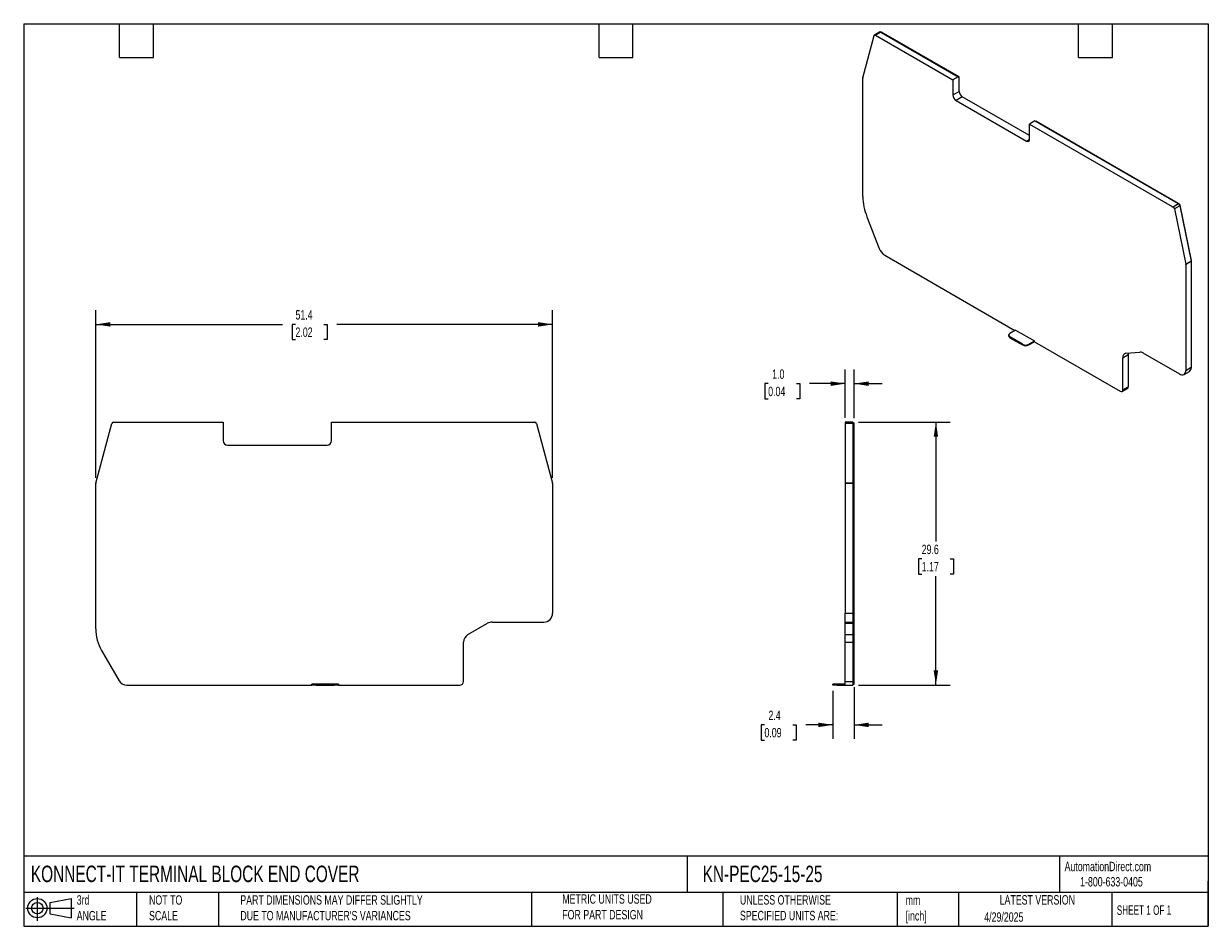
# Model space of a CAD drawing. Header units: millimetres. Extents: x 3 to 137, y 3 to 105.
import ezdxf

# ---------------------------------------------------------------- set-up
doc = ezdxf.new("R2010")
doc.units = ezdxf.units.MM
doc.header["$LTSCALE"] = 0.5
doc.linetypes.add('SLD-Solid', pattern=[0])
doc.layers.add('DIMENSIONS', color=140, linetype='SLD-Solid', lineweight=25)
doc.layers.add('TEXT', color=140, linetype='SLD-Solid', lineweight=25)
doc.layers.add('SLD-DEFPOINTS', color=7, linetype='Continuous')
doc.styles.add('SLDTEXTSTYLE0', font='TXT', dxfattribs={"width": 0.7})
doc.styles.add('SLDTEXTSTYLE1', font='TXT', dxfattribs={"width": 0.65})
doc.dimstyles.new('SLDDIMSTYLE0', dxfattribs={"dimtxt": 1.079004, "dimasz": 1.651, "dimexe": 0, "dimexo": 0.0625, "dimgap": 0.269751, "dimtad": 0, "dimtih": 1, "dimtoh": 1, "dimrnd": 1e-09, "dimzin": 12, "dimdsep": 46, "dimtxsty": 'SLDTEXTSTYLE0', "dimsah": 1, "dimcen": 0.09, "dimadec": 0, "dimazin": 3, "dimtfac": 1, "dimtofl": 0, "dimtmove": 0, "dimatfit": 3, "dimfxl": 0, "dimfrac": 2, "dimtolj": 1, "dimtzin": 12, "dimarcsym": 0})
doc.dimstyles.new('SLDDIMSTYLE1', dxfattribs={"dimtxt": 1.079004, "dimasz": 1.651, "dimexe": 0, "dimexo": 0.0625, "dimgap": 0.269751, "dimtad": 0, "dimtih": 1, "dimtoh": 1, "dimrnd": 1e-09, "dimzin": 4, "dimdsep": 46, "dimtxsty": 'SLDTEXTSTYLE0', "dimsah": 1, "dimcen": 0.09, "dimadec": 0, "dimazin": 1, "dimtfac": 1, "dimtmove": 0, "dimatfit": 0, "dimfxl": 0, "dimfrac": 2, "dimtolj": 1, "dimtzin": 12, "dimarcsym": 0})
doc.dimstyles.new('SLDDIMSTYLE2', dxfattribs={"dimtxt": 1.079004, "dimasz": 1.651, "dimexe": 0, "dimexo": 0.0625, "dimgap": 0.269751, "dimtad": 0, "dimtih": 1, "dimtoh": 1, "dimrnd": 1e-09, "dimzin": 12, "dimdsep": 46, "dimtxsty": 'SLDTEXTSTYLE0', "dimsah": 1, "dimcen": 0.09, "dimadec": 0, "dimazin": 3, "dimtfac": 1, "dimtmove": 0, "dimatfit": 0, "dimfxl": 0, "dimfrac": 2, "dimtolj": 1, "dimtzin": 12, "dimarcsym": 0})

# ---------------------------------------------------------------- blocks, each defined once
blk = doc.blocks.new('Block11')
at = {"color": 7, "linetype": 'SLD-Solid', "lineweight": 18}
for p, q in [((0, 1.44), (5.44, 1.44)), ((1.29, 2.66), (1.29, 0)), ((2.74, 2.08), (5.09, 2.52)), ((2.74, 0.8), (2.74, 2.08)), ((5.09, 2.52), (5.09, 0.37)), ((2.74, 0.8), (5.09, 0.37))]:
    blk.add_line(p, q, dxfattribs=at)
for radius in [1.08, 0.643]:
    blk.add_circle((1.29, 1.44), radius, dxfattribs=at)
blk = doc.blocks.new('Block12')
at = {"layer": 'SLD-DEFPOINTS'}
blk.add_blockref('Block11', (0, 0), dxfattribs=at)
blk = doc.blocks.new('_D')
at = {"layer": 'DIMENSIONS'}
for p, q in [((11.29, 53.64), (11.29, 72.52)), ((62.72, 53.64), (62.72, 72.52)), ((11.29, 70.93), (32.3, 70.93)), ((33.77, 70.93), (33.4, 70.93)), ((33.4, 70.93), (33.4, 69.21)), ((36.97, 70.93), (37.34, 70.93)), ((37.34, 70.93), (37.34, 69.21)), ((62.72, 70.93), (38.44, 70.93)), ((33.4, 69.21), (33.77, 69.21)), ((37.34, 69.21), (36.97, 69.21))]:
    blk.add_line(p, q, dxfattribs=at)
for points in [[(11.29, 70.93), (12.94, 70.67), (12.94, 71.18)], [(62.72, 70.93), (61.07, 71.18), (61.07, 70.67)]]:
    blk.add_solid(points, dxfattribs=at)
at = {"layer": 'DIMENSIONS', "char_height": 1.058, "attachment_point": 1, "style": 'SLDTEXTSTYLE0'}
for s, insert in [('51.4', (33.77, 72.53)), ('2.02', (33.77, 70.58))]:
    blk.add_mtext(s, dxfattribs=dict(at, insert=insert))
blk = doc.blocks.new('_D_1')
at = {"layer": 'DIMENSIONS'}
for p, q in [((97.14, 59.93), (107.45, 59.93)), ((105.86, 59.93), (105.86, 46.48)), ((104.26, 44.53), (103.89, 44.53)), ((103.89, 44.53), (103.89, 42.81)), ((107.46, 44.53), (107.83, 44.53)), ((107.83, 44.53), (107.83, 42.81)), ((103.89, 42.81), (104.26, 42.81)), ((107.83, 42.81), (107.46, 42.81)), ((105.86, 30.32), (105.86, 42.57)), ((97.14, 30.32), (107.45, 30.32))]:
    blk.add_line(p, q, dxfattribs=at)
for points in [[(105.86, 59.93), (105.61, 58.28), (106.11, 58.28)], [(105.86, 30.32), (106.11, 31.97), (105.61, 31.97)]]:
    blk.add_solid(points, dxfattribs=at)
at = {"layer": 'DIMENSIONS', "char_height": 1.058, "attachment_point": 1, "style": 'SLDTEXTSTYLE0'}
for s, insert in [('29.6', (104.26, 46.13)), ('1.17', (104.26, 44.18))]:
    blk.add_mtext(s, dxfattribs=dict(at, insert=insert))
blk = doc.blocks.new('_D_2')
at = {"layer": 'DIMENSIONS'}
for p, q in [((95.66, 60.42), (95.66, 65.85)), ((96.66, 60.39), (96.66, 65.85)), ((86.98, 64.26), (86.62, 64.26)), ((86.62, 64.26), (86.62, 62.54)), ((90.18, 64.26), (90.55, 64.26)), ((90.55, 64.26), (90.55, 62.54)), ((95.66, 64.26), (91.65, 64.26)), ((96.66, 64.26), (99.83, 64.26)), ((86.62, 62.54), (86.98, 62.54)), ((90.55, 62.54), (90.18, 62.54))]:
    blk.add_line(p, q, dxfattribs=at)
for points in [[(95.66, 64.26), (94.01, 64.51), (94.01, 64)], [(96.66, 64.26), (98.31, 64), (98.31, 64.51)]]:
    blk.add_solid(points, dxfattribs=at)
at = {"layer": 'DIMENSIONS', "char_height": 1.058, "attachment_point": 1, "style": 'SLDTEXTSTYLE0'}
for s, insert in [('1.0', (87.43, 65.86)), ('0.04', (86.98, 63.91))]:
    blk.add_mtext(s, dxfattribs=dict(at, insert=insert))
blk = doc.blocks.new('_D_3')
at = {"layer": 'DIMENSIONS'}
for p, q in [((94.26, 29.68), (94.26, 24.26)), ((96.66, 30.08), (96.66, 24.26)), ((86.56, 25.85), (86.2, 25.85)), ((86.2, 25.85), (86.2, 24.13)), ((89.77, 25.85), (90.13, 25.85)), ((90.13, 25.85), (90.13, 24.13)), ((94.26, 25.85), (91.23, 25.85)), ((96.66, 25.85), (99.83, 25.85)), ((86.2, 24.13), (86.56, 24.13)), ((90.13, 24.13), (89.77, 24.13))]:
    blk.add_line(p, q, dxfattribs=at)
for points in [[(94.26, 25.85), (92.61, 26.1), (92.61, 25.59)], [(96.66, 25.85), (98.31, 25.59), (98.31, 26.1)]]:
    blk.add_solid(points, dxfattribs=at)
at = {"layer": 'DIMENSIONS', "char_height": 1.058, "attachment_point": 1, "style": 'SLDTEXTSTYLE0'}
for s, insert in [('2.4', (87.01, 27.45)), ('0.09', (86.56, 25.5))]:
    blk.add_mtext(s, dxfattribs=dict(at, insert=insert))

msp = doc.modelspace()

# ---------------------------------------------------------------- linework, layer by layer
for p, q in [((97.636, 98.692), (98.91, 103.451)), ((99.547, 103.85), (98.946, 103.503)), ((99.647, 103.84), (99.046, 103.493)), ((99.046, 103.493), (107.773, 98.455)), ((99.647, 103.84), (108.375, 98.802)), ((99.703, 103.825), (99.689, 103.816)), ((99.718, 103.799), (99.753, 103.82)), ((108.481, 98.782), (99.753, 103.82)), ((108.375, 98.802), (107.773, 98.455)), ((108.375, 98.802), (108.375, 98.72)), ((108.375, 98.72), (108.481, 98.782)), ((108.481, 97.158), (108.481, 98.782)), ((97.631, 87.76), (97.631, 98.652)), ((107.773, 98.455), (107.773, 96.75)), ((107.773, 96.75), (108.481, 97.158)), ((108.834, 96.546), (108.127, 96.138)), ((108.127, 96.138), (116.047, 91.566)), ((116.4, 92.178), (108.834, 96.546)), ((117.001, 93.822), (116.4, 93.475)), ((116.4, 91.77), (116.4, 93.475)), ((116.4, 93.475), (132.442, 84.214)), ((117.001, 93.822), (133.043, 84.561)), ((117.072, 93.781), (117.107, 93.801)), ((133.149, 84.541), (117.107, 93.801)), ((116.047, 91.566), (116.4, 91.77)), ((97.631, 85.317), (97.631, 87.76)), ((132.442, 84.214), (132.583, 84.133)), ((133.184, 84.48), (132.583, 84.133)), ((133.321, 84.28), (132.72, 83.933)), ((133.043, 84.561), (133.184, 84.48)), ((133.29, 84.459), (133.149, 84.541)), ((133.242, 84.432), (133.29, 84.459)), ((133.306, 84.329), (133.358, 84.359)), ((133.321, 84.28), (134.594, 78.05)), ((134.632, 78.13), (133.358, 84.359)), ((98.095, 83.048), (99.483, 79.472)), ((132.72, 83.933), (133.993, 77.703)), ((100.095, 78.71), (114.758, 70.246)), ((134.594, 78.05), (133.993, 77.703)), ((134.599, 78.005), (133.998, 77.658)), ((133.998, 77.658), (133.998, 65.752)), ((134.584, 78.102), (134.632, 78.13)), ((134.588, 78.08), (134.634, 78.107)), ((134.599, 78.005), (134.599, 66.099)), ((134.634, 66.201), (134.634, 78.107)), ((114.046, 69.715), (114.046, 69.633)), ((114.828, 70.286), (114.192, 69.919)), ((115.606, 68.694), (114.192, 69.511)), ((114.192, 69.511), (114.192, 69.429)), ((114.192, 69.429), (115.606, 68.613)), ((114.828, 70.286), (116.95, 69.062)), ((115.606, 68.613), (115.606, 68.694)), ((116.313, 68.694), (116.95, 69.062)), ((116.313, 68.613), (116.95, 68.98)), ((116.313, 68.694), (116.313, 68.613)), ((116.95, 68.98), (116.95, 69.062)), ((116.95, 68.98), (126.619, 63.398)), ((126.902, 67.173), (127.503, 67.52)), ((126.902, 63.562), (126.902, 67.173)), ((127.255, 67.676), (128.82, 67.816)), ((127.503, 67.52), (127.503, 63.909)), ((127.507, 67.604), (127.538, 67.622)), ((127.538, 67.622), (127.542, 67.701)), ((127.538, 64.011), (127.538, 67.622)), ((129.173, 67.721), (133.291, 65.344)), ((133.791, 65.295), (134.392, 65.642)), ((133.998, 65.752), (134.599, 66.099)), ((134.599, 66.181), (134.634, 66.201)), ((127.503, 63.99), (127.538, 64.011)), ((126.819, 63.378), (127.42, 63.725)), ((126.902, 63.562), (127.503, 63.909)), ((11.295, 53.052), (13.096, 59.781)), ((13.289, 59.929), (25.632, 59.929)), ((25.632, 59.929), (25.632, 57.841)), ((37.832, 57.841), (37.832, 59.929)), ((37.832, 59.929), (60.518, 59.929)), ((60.518, 59.929), (60.717, 59.929)), ((60.911, 59.781), (62.712, 53.052)), ((96.51, 59.929), (95.66, 59.929)), ((95.66, 59.929), (95.66, 59.781)), ((96.51, 59.781), (95.66, 59.781)), ((95.66, 59.781), (95.66, 53.052)), ((96.51, 59.929), (96.51, 59.781)), ((96.51, 59.829), (96.66, 59.829)), ((96.51, 59.781), (96.51, 53.052)), ((96.51, 59.755), (96.66, 59.755)), ((96.66, 59.755), (96.66, 59.829)), ((96.66, 53.026), (96.66, 59.755)), ((26.132, 57.341), (37.332, 57.341)), ((11.288, 39.66), (11.288, 53)), ((62.718, 53), (62.718, 38.419)), ((96.51, 53.052), (95.66, 53.052)), ((95.66, 53.052), (95.66, 53)), ((96.51, 53), (95.66, 53)), ((95.66, 53), (95.66, 38.419)), ((96.51, 53.052), (96.51, 53)), ((96.51, 53.026), (96.66, 53.026)), ((96.51, 53), (96.51, 38.419)), ((96.51, 53), (96.66, 53)), ((96.66, 53), (96.66, 53.026)), ((96.66, 38.419), (96.66, 53)), ((11.288, 36.668), (11.288, 39.66)), ((55.896, 37.419), (61.718, 37.419)), ((95.66, 38.419), (96.51, 38.419)), ((95.66, 37.419), (95.66, 38.419)), ((95.66, 37.419), (96.51, 37.419)), ((95.66, 37.419), (96.51, 37.419)), ((95.66, 37.285), (95.66, 37.419)), ((96.51, 38.419), (96.51, 37.419)), ((96.51, 38.419), (96.66, 38.419)), ((96.51, 37.519), (96.66, 37.519)), ((96.51, 37.519), (96.66, 37.519)), ((96.51, 37.419), (96.51, 37.285)), ((96.51, 37.372), (96.66, 37.372)), ((96.66, 37.519), (96.66, 38.419)), ((96.66, 37.372), (96.66, 37.519)), ((96.66, 36.095), (96.66, 37.372)), ((53.183, 36.008), (55.396, 37.285)), ((95.66, 37.285), (96.51, 37.285)), ((95.66, 36.008), (95.66, 37.285)), ((95.66, 36.008), (96.51, 36.008)), ((95.66, 35.142), (95.66, 36.008)), ((96.51, 37.285), (96.51, 36.008)), ((96.51, 36.095), (96.66, 36.095)), ((96.51, 36.008), (96.51, 35.142)), ((96.66, 35.142), (96.66, 36.095)), ((52.683, 30.719), (52.683, 35.142)), ((95.66, 35.142), (96.51, 35.142)), ((95.66, 30.719), (95.66, 35.142)), ((96.51, 35.142), (96.66, 35.142)), ((96.51, 35.142), (96.51, 30.719)), ((96.66, 30.719), (96.66, 35.142)), ((11.945, 34.218), (13.907, 30.819)), ((95.66, 30.719), (96.51, 30.719)), ((95.66, 30.319), (95.66, 30.719)), ((96.51, 30.719), (96.51, 30.319)), ((96.51, 30.719), (96.66, 30.719)), ((96.66, 30.419), (96.66, 30.719)), ((14.773, 30.319), (35.609, 30.319)), ((35.609, 30.319), (35.609, 30.419)), ((36.109, 30.419), (36.109, 30.319)), ((38.109, 30.419), (36.109, 30.419)), ((36.109, 30.319), (38.109, 30.319)), ((38.109, 30.319), (38.109, 30.419)), ((38.609, 30.419), (38.109, 30.419)), ((38.609, 30.419), (38.609, 30.319)), ((38.609, 30.319), (52.283, 30.319)), ((94.26, 30.419), (94.26, 30.419)), ((94.26, 30.319), (94.26, 30.419)), ((95.66, 30.419), (94.76, 30.419)), ((94.76, 30.419), (95.66, 30.419)), ((94.76, 30.419), (94.76, 30.319)), ((94.76, 30.319), (95.66, 30.319)), ((95.66, 30.319), (96.51, 30.319)), ((96.51, 30.419), (96.66, 30.419))]:
    msp.add_line(p, q)
at = {"flags": 128}
for points in [[(98.91, 103.451), (98.917, 103.472), (98.929, 103.488), (98.943, 103.501), (98.96, 103.509), (98.98, 103.512), (99.001, 103.511), (99.023, 103.504), (99.046, 103.493)], [(127.523, 67.7), (127.509, 67.623), (127.503, 67.52)], [(36.109, 30.419), (36.011, 30.419), (35.917, 30.419), (35.831, 30.419), (35.755, 30.419), (35.693, 30.419), (35.647, 30.419), (35.618, 30.419), (35.609, 30.419)], [(36.109, 30.319), (36.011, 30.319), (35.917, 30.319), (35.831, 30.319), (35.755, 30.319), (35.693, 30.319), (35.647, 30.319), (35.618, 30.319), (35.609, 30.319)], [(38.609, 30.319), (38.599, 30.319), (38.571, 30.319), (38.524, 30.319), (38.462, 30.319), (38.386, 30.319), (38.3, 30.319), (38.206, 30.319), (38.109, 30.319)], [(94.76, 30.419), (94.662, 30.419), (94.568, 30.419), (94.482, 30.419), (94.406, 30.419), (94.344, 30.419), (94.298, 30.419), (94.269, 30.419), (94.26, 30.419)], [(94.26, 30.419), (94.269, 30.419), (94.298, 30.419), (94.344, 30.419), (94.406, 30.419), (94.482, 30.419), (94.568, 30.419), (94.662, 30.419), (94.76, 30.419)], [(94.76, 30.319), (94.662, 30.319), (94.568, 30.319), (94.482, 30.319), (94.406, 30.319), (94.344, 30.319), (94.298, 30.319), (94.269, 30.319), (94.26, 30.319)]]:
    msp.add_lwpolyline(points, dxfattribs=at)
for centre, radius, start, end in [((99.589, 103.757), 0.101, 54.67242, 114.01713), ((99.724, 103.78), 0.0495, 53.85032, 114.83922), ((97.784, 98.654), 0.153, 165.56546, 180.51101), ((108.541, 96.785), 0.768, 182.60548, 237.39452), ((109.248, 97.193), 0.768, 182.60548, 237.39452), ((116.185, 91.735), 0.218, 230.79671, 9.21404), ((104.009, 85.44), 6.379, 181.10817, 202.02118), ((132.413, 83.87), 0.313, 11.63221, 57.06612), ((133.014, 84.217), 0.313, 11.63221, 57.06612), ((133.205, 84.328), 0.157, 11.63875, 57.06619), ((100.923, 80.002), 1.535, 200.22712, 237.36203), ((133.772, 77.657), 0.226, 0.346, 11.86527), ((134.373, 78.004), 0.226, 0.346, 11.86527), ((134.521, 78.107), 0.113, 0.34632, 11.8707), ((114.296, 69.658), 0.251, 185.69479, 245.62533), ((114.269, 69.715), 0.218, 110.78342, 249.21658), ((115.96, 69.377), 0.769, 242.60967, 297.39033), ((115.96, 69.295), 0.769, 242.60968, 297.39032), ((127.336, 67.244), 0.44, 100.54677, 189.25188), ((128.845, 67.203), 0.614, 57.65071, 92.35776), ((133.567, 65.683), 0.437, 230.79671, 9.21404), ((134.123, 66.039), 0.48, 304.05635, 7.25583), ((134.052, 66.182), 0.583, 336.20048, 1.94568), ((127.364, 64.001), 0.175, 322.62181, 3.06056), ((126.729, 63.534), 0.175, 230.79689, 9.21406), ((127.313, 63.884), 0.192, 304.05636, 7.25582), ((13.289, 59.729), 0.2, 90, 164.99991), ((60.717, 59.729), 0.2, 15.00759, 90.00003), ((26.132, 57.841), 0.5, 180, 270), ((37.332, 57.841), 0.5, 270, 0), ((11.488, 53), 0.2, 164.99241, 180), ((62.518, 53), 0.2, 0, 15.00009), ((55.896, 36.419), 1, 90, 120), ((61.718, 38.419), 1, 270, 0), ((16.188, 36.668), 4.9, 180.00001, 210.00004), ((53.683, 35.142), 1, 120, 180), ((14.773, 31.319), 1, 210.00002, 270), ((52.283, 30.719), 0.4, 270.00012, 360)]:
    msp.add_arc(centre, radius, start, end)
at = {"layer": 'TEXT'}
for p, q in [((3.175, 104.775), (136.525, 104.775)), ((3.175, 104.775), (3.175, 3.175)), ((13.97, 100.965), (13.97, 104.775)), ((17.78, 100.965), (17.78, 104.775)), ((67.945, 100.965), (67.945, 104.775)), ((71.755, 100.965), (71.755, 104.775)), ((121.92, 100.965), (121.92, 104.775)), ((125.73, 100.965), (125.73, 104.775)), ((136.525, 104.775), (136.525, 3.175)), ((13.97, 100.965), (17.78, 100.965)), ((67.945, 100.965), (71.755, 100.965)), ((121.92, 100.965), (125.73, 100.965)), ((136.525, 11.063), (3.175, 11.063)), ((77.879, 11.063), (77.879, 6.985)), ((119.788, 11.063), (119.788, 6.985)), ((136.525, 3.175), (136.525, 8.255)), ((136.525, 6.985), (3.175, 6.985)), ((15.875, 6.985), (15.875, 3.175)), ((25.106, 6.985), (25.106, 3.175)), ((60.323, 6.985), (60.323, 3.175)), ((81.89, 6.985), (81.89, 3.175)), ((101.512, 6.985), (101.512, 3.175)), ((108.406, 6.985), (108.406, 3.175)), ((125.674, 6.985), (125.674, 3.175)), ((3.175, 3.175), (136.525, 3.175))]:
    msp.add_line(p, q, dxfattribs=at)

# ---------------------------------------------------------------- block references
at = {"layer": 'SLD-DEFPOINTS'}
msp.add_blockref('Block12', (3.419, 3.777), dxfattribs=at)

# ---------------------------------------------------------------- texts
at = {"layer": 'TEXT'}
for s, insert, char_height, attachment_point, style in [('KONNECT-IT TERMINAL BLOCK END COVER', (3.983, 10.003), 1.85208, 1, 'SLDTEXTSTYLE0'), ('KN-PEC25-15-25', (79.604, 10.003), 1.85208, 1, 'SLDTEXTSTYLE0'), ('AutomationDirect.com', (120.347, 10.438), 1.05833, 1, 'SLDTEXTSTYLE0'), ('1-800-633-0405', (122.096, 8.719), 1.05833, 1, 'SLDTEXTSTYLE0'), ('3rd^JANGLE', (9.141, 6.669), 1.0583, 1, 'SLDTEXTSTYLE0'), ('NOT TO^JSCALE', (17.288, 6.669), 1.05833, 1, 'SLDTEXTSTYLE0'), ("PART DIMENSIONS MAY DIFFER SLIGHTLY ^JDUE TO MANUFACTURER'S VARIANCES", (27.56, 6.67), 1.05833, 1, 'SLDTEXTSTYLE0'), ('METRIC UNITS USED ^JFOR PART DESIGN', (63.802, 6.778), 1.05833, 1, 'SLDTEXTSTYLE0'), ('UNLESS OTHERWISE ^JSPECIFIED UNITS ARE:', (83.804, 6.68), 1.05833, 1, 'SLDTEXTSTYLE0'), ('LATEST VERSION', (117.276, 6.682), 1.05833, 2, 'SLDTEXTSTYLE0'), ('mm^J[inch]', (102.454, 6.649), 1.0583, 1, 'SLDTEXTSTYLE0'), ('SHEET 1 OF 1', (126.221, 5.526), 1.05833, 1, 'SLDTEXTSTYLE1'), ('4/29/2025', (111.306, 4.749), 1.0583, 1, 'SLDTEXTSTYLE0')]:
    msp.add_mtext(s, dxfattribs=dict(at, insert=insert, char_height=char_height, attachment_point=attachment_point, style=style))

# ---------------------------------------------------------------- dimensions: what is measured, and where the dimension line sits
at = {"layer": 'DIMENSIONS'}
for base, p1, p2, angle, dimstyle, picture, middle in [((62.718, 70.929), (11.288, 53), (62.718, 53), 360, 'SLDDIMSTYLE0', '_D', (35.37, 70.929)), ((95.66, 64.258), (96.66, 59.755), (95.66, 59.781), 0, 'SLDDIMSTYLE1', '_D_2', (88.582, 64.258)), ((105.86, 59.929), (96.51, 30.319), (96.51, 59.929), 89.99996, 'SLDDIMSTYLE0', '_D_1', (105.86, 44.526))]:
    dim = msp.add_linear_dim(base=base, p1=p1, p2=p2, angle=angle, dimstyle=dimstyle, dxfattribs=at)
    dim.commit()
    dim.dimension.update_dxf_attribs({"geometry": picture, "text_midpoint": middle, "dimtype": 160})
dim = msp.add_linear_dim(base=(96.66, 25.846), p1=(94.26, 30.319), p2=(96.66, 30.719), dimstyle='SLDDIMSTYLE2', dxfattribs=at)
dim.commit()
dim.dimension.update_dxf_attribs({"geometry": '_D_3', "text_midpoint": (88.163, 25.846), "dimtype": 160})

doc.saveas('drawing.dxf')
